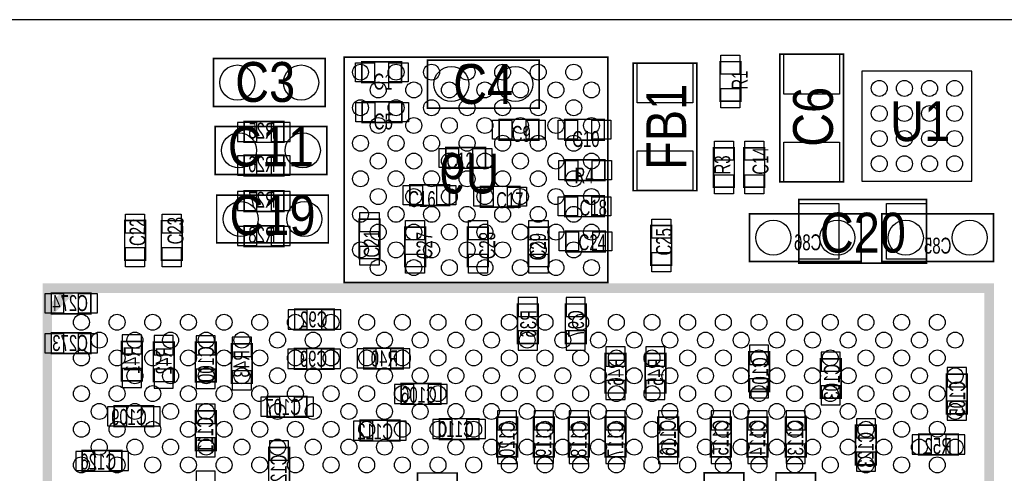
# Model space of a CAD drawing. Extents: x -1181 to 984, y -394 to 394.
# Tile 4 of 5: x -280 to 338, y 109 to 394. Entities that reach past the tile are written whole.
import ezdxf
from ezdxf.enums import TextEntityAlignment as Align

# ---------------------------------------------------------------- set-up
doc = ezdxf.new("R2010")
doc.units = 0
for name, color, linetype in [('BG_OUTLINE', 1, 'CONTINUOUS'), ('PG_ASSEMBLY_BOTTOM', 2, 'CONTINUOUS'), ('PG_ASSEMBLY_TOP', 3, 'CONTINUOUS'), ('PIN_BOTTOM', 5, 'CONTINUOUS'), ('PIN_TOP', 4, 'CONTINUOUS'), ('RD_ASSEMBLY_BOTTOM', 6, 'CONTINUOUS'), ('RD_ASSEMBLY_TOP', 7, 'CONTINUOUS')]:
    doc.layers.add(name, color=color, linetype=linetype)

msp = doc.modelspace()

# ---------------------------------------------------------------- linework, layer by layer
at = {"layer": 'BG_OUTLINE'}
msp.add_lwpolyline([(984.25, -393.7), (984.25, 393.7), (-1181.1, 393.7), (-1181.1, -393.7)], close=True, dxfattribs=at)
at = {"layer": 'PG_ASSEMBLY_BOTTOM', "const_width": 1}
for points in [[(89.18, 228.83), (-76.18, 228.83), (-76.18, 370.17), (89.18, 370.17)], [(-138.87, 316.8), (-114.07, 316.8), (-114.07, 329.8), (-138.87, 329.8)], [(-138.87, 295.8), (-114.07, 295.8), (-114.07, 308.8), (-138.87, 308.8)], [(-138.87, 273.5), (-114.07, 273.5), (-114.07, 286.5), (-138.87, 286.5)], [(248, 272), (178, 272), (178, 242), (248, 242)], [(261, 242), (331, 242), (331, 272), (261, 272)], [(-138.87, 251.5), (-114.07, 251.5), (-114.07, 264.5), (-138.87, 264.5)], [(-235, 222.3), (-259.8, 222.3), (-259.8, 209.3), (-235, 209.3)], [(-82.41, 212.2), (-107.21, 212.2), (-107.21, 199.2), (-82.41, 199.2)], [(45.5, 190.6), (45.5, 215.4), (32.5, 215.4), (32.5, 190.6)], [(75.5, 190.6), (75.5, 215.4), (62.5, 215.4), (62.5, 190.6)], [(-235, 197.3), (-259.8, 197.3), (-259.8, 184.3), (-235, 184.3)], [(-202.8, 167.17), (-202.8, 191.97), (-215.8, 191.97), (-215.8, 167.17)], [(-182.8, 166.71), (-182.8, 191.51), (-195.8, 191.51), (-195.8, 166.71)], [(-156.5, 166.6), (-156.5, 191.4), (-169.5, 191.4), (-169.5, 166.6)], [(-133.8, 165.67), (-133.8, 190.47), (-146.8, 190.47), (-146.8, 165.67)], [(-82.6, 187.5), (-107.4, 187.5), (-107.4, 174.5), (-82.6, 174.5)], [(-63.95, 174.8), (-39.15, 174.8), (-39.15, 187.8), (-63.95, 187.8)], [(190.5, 160.6), (190.5, 185.4), (177.5, 185.4), (177.5, 160.6)], [(100.5, 159.6), (100.5, 184.4), (87.5, 184.4), (87.5, 159.6)], [(125.5, 159.6), (125.5, 184.4), (112.5, 184.4), (112.5, 159.6)], [(235.41, 156.3), (235.41, 181.1), (222.41, 181.1), (222.41, 156.3)], [(301.5, 171.4), (301.5, 146.6), (314.5, 146.6), (314.5, 171.4)], [(-40.4, 152.5), (-15.6, 152.5), (-15.6, 165.5), (-40.4, 165.5)], [(-99.6, 157.5), (-124.4, 157.5), (-124.4, 144.5), (-99.6, 144.5)], [(-220.4, 138.5), (-195.6, 138.5), (-195.6, 151.5), (-220.4, 151.5)], [(-169.5, 148.4), (-169.5, 123.6), (-156.5, 123.6), (-156.5, 148.4)], [(-41.3, 142.49), (-66.1, 142.49), (-66.1, 129.49), (-41.3, 129.49)], [(8.4, 143.5), (-16.4, 143.5), (-16.4, 130.5), (8.4, 130.5)], [(19.5, 144.4), (19.5, 119.6), (32.5, 119.6), (32.5, 144.4)], [(42.5, 144.4), (42.5, 119.6), (55.5, 119.6), (55.5, 144.4)], [(64.5, 144.4), (64.5, 119.6), (77.5, 119.6), (77.5, 144.4)], [(87.5, 144.4), (87.5, 119.6), (100.5, 119.6), (100.5, 144.4)], [(120.5, 144.4), (120.5, 119.6), (133.5, 119.6), (133.5, 144.4)], [(153.5, 144.4), (153.5, 119.6), (166.5, 119.6), (166.5, 144.4)], [(176.5, 144.4), (176.5, 119.6), (189.5, 119.6), (189.5, 144.4)], [(200.5, 144.4), (200.5, 119.6), (213.5, 119.6), (213.5, 144.4)], [(244.5, 139.4), (244.5, 114.6), (257.5, 114.6), (257.5, 139.4)], [(284.15, 120.8), (308.95, 120.8), (308.95, 133.8), (284.15, 133.8)], [(-215.6, 123.5), (-240.4, 123.5), (-240.4, 110.5), (-215.6, 110.5)], [(-110.5, 100.6), (-110.5, 125.4), (-123.5, 125.4), (-123.5, 100.6)], [(-5.3, 109.43), (-30.1, 109.43), (-30.1, 96.43), (-5.3, 96.43)], [(149.6, 96.5), (174.4, 96.5), (174.4, 109.5), (149.6, 109.5)], [(194.6, 96.5), (219.4, 96.5), (219.4, 109.5), (194.6, 109.5)]]:
    msp.add_lwpolyline(points, close=True, dxfattribs=at)
at = {"layer": 'PG_ASSEMBLY_TOP'}
for points, const_width in [([(197, 292), (197, 372), (237, 372), (237, 292)], 1), ([(-158.14, 369.3), (-88.14, 369.3), (-88.14, 339.3), (-158.14, 339.3)], 1), ([(-65.03, 367.2), (-40.23, 367.2), (-40.23, 354.2), (-65.03, 354.2)], 1), ([(-23.9, 368.3), (46.1, 368.3), (46.1, 338.3), (-23.9, 338.3)], 1), ([(145, 366.5), (145, 286.5), (105, 286.5), (105, 366.5)], 1), ([(159.5, 342.6), (159.5, 367.4), (172.5, 367.4), (172.5, 342.6)], 1), ([(-64.81, 342.2), (-40.01, 342.2), (-40.01, 329.2), (-64.81, 329.2)], 1), ([(45.85, 318.2), (21.05, 318.2), (21.05, 331.2), (45.85, 331.2)], 1), ([(62.19, 331.2), (86.99, 331.2), (86.99, 318.2), (62.19, 318.2)], 1), ([(-87.1, 296.7), (-157.1, 296.7), (-157.1, 326.7), (-87.1, 326.7)], 1), ([(-12.4, 313.5), (12.4, 313.5), (12.4, 300.5), (-12.4, 300.5)], 1), ([(168.5, 313.4), (168.5, 288.6), (155.5, 288.6), (155.5, 313.4)], 1), ([(187.5, 313.4), (187.5, 288.6), (174.5, 288.6), (174.5, 313.4)], 1), ([(87.25, 292.8), (62.45, 292.8), (62.45, 305.8), (87.25, 305.8)], 1), ([(-34.99, 290.2), (-10.19, 290.2), (-10.19, 277.2), (-34.99, 277.2)], 1), ([(-86.1, 253.7), (-156.1, 253.7), (-156.1, 283.7), (-86.1, 283.7)], 1), ([(9.31, 289.2), (34.11, 289.2), (34.11, 276.2), (9.31, 276.2)], 1), ([(62.17, 283.2), (86.97, 283.2), (86.97, 270.2), (62.17, 270.2)], 1), ([(209, 281), (289, 281), (289, 241), (209, 241)], 1), ([(-200.8, 267.73), (-200.8, 242.93), (-213.8, 242.93), (-213.8, 267.73)], 1), ([(-177.8, 267.67), (-177.8, 242.87), (-190.8, 242.87), (-190.8, 267.67)], 1), ([(-53.8, 268.63), (-53.8, 243.83), (-66.8, 243.83), (-66.8, 268.63)], 1), ([(-38.2, 238.83), (-38.2, 263.63), (-25.2, 263.63), (-25.2, 238.83)], 1), ([(1.2, 238.83), (1.2, 263.63), (14.2, 263.63), (14.2, 238.83)], 1), ([(52.2, 263.63), (52.2, 238.83), (39.2, 238.83), (39.2, 263.63)], 1), ([(62.81, 261.2), (87.61, 261.2), (87.61, 248.2), (62.81, 248.2)], 1), ([(129.2, 264.57), (129.2, 239.77), (116.2, 239.77), (116.2, 264.57)], 1), ([(-262.28, 225.28), (-262.28, -365.28), (328.28, -365.28), (328.28, 225.28)], 6)]:
    msp.add_lwpolyline(points, close=True, dxfattribs=dict(at, const_width=const_width))
for points in [[(317.5, 361.5), (248.5, 361.5), (248.5, 292.5)], [(317.5, 292.5), (317.5, 361.5)], [(248.5, 292.5), (317.5, 292.5)]]:
    msp.add_lwpolyline(points, dxfattribs=at)
at = {"layer": 'PG_ASSEMBLY_TOP', "const_width": 6}
msp.add_lwpolyline([(-262.28, 205.59), (-262.28, 209.53), (-246.53, 225.28)], dxfattribs=at)
at = {"layer": 'PIN_BOTTOM'}
for points in [[(-142.98, 329.3), (-142.98, 317.3), (-130.98, 317.3), (-130.98, 329.3)], [(-121.96, 329.3), (-121.96, 317.3), (-109.96, 317.3), (-109.96, 329.3)], [(-142.98, 308.3), (-142.98, 296.3), (-130.98, 296.3), (-130.98, 308.3)], [(-121.96, 308.3), (-121.96, 296.3), (-109.96, 296.3), (-109.96, 308.3)], [(-142.98, 286), (-142.98, 274), (-130.98, 274), (-130.98, 286)], [(-121.96, 286), (-121.96, 274), (-109.96, 274), (-109.96, 286)], [(-142.98, 264), (-142.98, 252), (-130.98, 252), (-130.98, 264)], [(-121.96, 264), (-121.96, 252), (-109.96, 252), (-109.96, 264)], [(-251.91, 209.8), (-251.91, 221.8), (-263.91, 221.8), (-263.91, 209.8)], [(-230.89, 209.8), (-230.89, 221.8), (-242.89, 221.8), (-242.89, 209.8)], [(33, 207.51), (45, 207.51), (45, 219.51), (33, 219.51)], [(63, 207.51), (75, 207.51), (75, 219.51), (63, 219.51)], [(-99.32, 199.7), (-99.32, 211.7), (-111.32, 211.7), (-111.32, 199.7)], [(-78.3, 199.7), (-78.3, 211.7), (-90.3, 211.7), (-90.3, 199.7)], [(33, 186.49), (45, 186.49), (45, 198.49), (33, 198.49)], [(63, 186.49), (75, 186.49), (75, 198.49), (63, 198.49)], [(-251.91, 184.8), (-251.91, 196.8), (-263.91, 196.8), (-263.91, 184.8)], [(-230.89, 184.8), (-230.89, 196.8), (-242.89, 196.8), (-242.89, 184.8)], [(-215.3, 184.08), (-203.3, 184.08), (-203.3, 196.08), (-215.3, 196.08)], [(-195.3, 183.62), (-183.3, 183.62), (-183.3, 195.62), (-195.3, 195.62)], [(-169, 183.51), (-157, 183.51), (-157, 195.51), (-169, 195.51)], [(-146.3, 182.58), (-134.3, 182.58), (-134.3, 194.58), (-146.3, 194.58)], [(-99.51, 175), (-99.51, 187), (-111.51, 187), (-111.51, 175)], [(-78.49, 175), (-78.49, 187), (-90.49, 187), (-90.49, 175)], [(-68.06, 187.3), (-68.06, 175.3), (-56.06, 175.3), (-56.06, 187.3)], [(-47.04, 187.3), (-47.04, 175.3), (-35.04, 175.3), (-35.04, 187.3)], [(88, 176.51), (100, 176.51), (100, 188.51), (88, 188.51)], [(113, 176.51), (125, 176.51), (125, 188.51), (113, 188.51)], [(178, 177.51), (190, 177.51), (190, 189.51), (178, 189.51)], [(222.91, 173.21), (234.91, 173.21), (234.91, 185.21), (222.91, 185.21)], [(-215.3, 163.06), (-203.3, 163.06), (-203.3, 175.06), (-215.3, 175.06)], [(-195.3, 162.6), (-183.3, 162.6), (-183.3, 174.6), (-195.3, 174.6)], [(-169, 162.49), (-157, 162.49), (-157, 174.49), (-169, 174.49)], [(-146.3, 161.56), (-134.3, 161.56), (-134.3, 173.56), (-146.3, 173.56)], [(314, 175.51), (302, 175.51), (302, 163.51), (314, 163.51)], [(88, 155.49), (100, 155.49), (100, 167.49), (88, 167.49)], [(113, 155.49), (125, 155.49), (125, 167.49), (113, 167.49)], [(178, 156.49), (190, 156.49), (190, 168.49), (178, 168.49)], [(-44.51, 165), (-44.51, 153), (-32.51, 153), (-32.51, 165)], [(-23.49, 165), (-23.49, 153), (-11.49, 153), (-11.49, 165)], [(222.91, 152.19), (234.91, 152.19), (234.91, 164.19), (222.91, 164.19)], [(-116.51, 145), (-116.51, 157), (-128.51, 157), (-128.51, 145)], [(-95.49, 145), (-95.49, 157), (-107.49, 157), (-107.49, 145)], [(314, 154.49), (302, 154.49), (302, 142.49), (314, 142.49)], [(-224.51, 151), (-224.51, 139), (-212.51, 139), (-212.51, 151)], [(-203.49, 151), (-203.49, 139), (-191.49, 139), (-191.49, 151)], [(-157, 152.51), (-169, 152.51), (-169, 140.51), (-157, 140.51)], [(32, 148.51), (20, 148.51), (20, 136.51), (32, 136.51)], [(55, 148.51), (43, 148.51), (43, 136.51), (55, 136.51)], [(77, 148.51), (65, 148.51), (65, 136.51), (77, 136.51)], [(100, 148.51), (88, 148.51), (88, 136.51), (100, 136.51)], [(133, 148.51), (121, 148.51), (121, 136.51), (133, 136.51)], [(166, 148.51), (154, 148.51), (154, 136.51), (166, 136.51)], [(189, 148.51), (177, 148.51), (177, 136.51), (189, 136.51)], [(213, 148.51), (201, 148.51), (201, 136.51), (213, 136.51)], [(-8.51, 131), (-8.51, 143), (-20.51, 143), (-20.51, 131)], [(12.51, 131), (12.51, 143), (0.51, 143), (0.51, 131)], [(257, 143.51), (245, 143.51), (245, 131.51), (257, 131.51)], [(-58.21, 129.99), (-58.21, 141.99), (-70.21, 141.99), (-70.21, 129.99)], [(-37.19, 129.99), (-37.19, 141.99), (-49.19, 141.99), (-49.19, 129.99)], [(-157, 131.49), (-169, 131.49), (-169, 119.49), (-157, 119.49)], [(280.04, 133.3), (280.04, 121.3), (292.04, 121.3), (292.04, 133.3)], [(301.06, 133.3), (301.06, 121.3), (313.06, 121.3), (313.06, 133.3)], [(-123, 117.51), (-111, 117.51), (-111, 129.51), (-123, 129.51)], [(32, 127.49), (20, 127.49), (20, 115.49), (32, 115.49)], [(55, 127.49), (43, 127.49), (43, 115.49), (55, 115.49)], [(77, 127.49), (65, 127.49), (65, 115.49), (77, 115.49)], [(100, 127.49), (88, 127.49), (88, 115.49), (100, 115.49)], [(133, 127.49), (121, 127.49), (121, 115.49), (133, 115.49)], [(166, 127.49), (154, 127.49), (154, 115.49), (166, 115.49)], [(189, 127.49), (177, 127.49), (177, 115.49), (189, 115.49)], [(213, 127.49), (201, 127.49), (201, 115.49), (213, 115.49)], [(-232.51, 111), (-232.51, 123), (-244.51, 123), (-244.51, 111)], [(-211.49, 111), (-211.49, 123), (-223.49, 123), (-223.49, 111)], [(257, 122.49), (245, 122.49), (245, 110.49), (257, 110.49)], [(-157, 110.51), (-169, 110.51), (-169, 98.51), (-157, 98.51)]]:
    msp.add_lwpolyline(points, close=True, dxfattribs=at)
for centre, radius in [((-65.92, 360.78), 5), ((-43.64, 360.78), 5), ((-21.35, 360.78), 5), ((0.93, 360.78), 5), ((23.21, 360.78), 5), ((45.5, 360.78), 5), ((67.78, 360.78), 5), ((-54.78, 349.64), 5), ((-32.5, 349.64), 5), ((-10.21, 349.64), 5), ((12.07, 349.64), 5), ((34.35, 349.64), 5), ((56.64, 349.64), 5), ((78.92, 349.64), 5), ((-65.92, 338.5), 5), ((-43.64, 338.5), 5), ((-21.35, 338.5), 5), ((0.93, 338.5), 5), ((23.21, 338.5), 5), ((45.5, 338.5), 5), ((67.78, 338.5), 5), ((-54.78, 327.35), 5), ((-32.5, 327.35), 5), ((-10.21, 327.35), 5), ((12.07, 327.35), 5), ((34.35, 327.35), 5), ((56.64, 327.35), 5), ((78.92, 327.35), 5), ((-65.92, 316.21), 5), ((-43.64, 316.21), 5), ((-21.35, 316.21), 5), ((0.93, 316.21), 5), ((23.21, 316.21), 5), ((45.5, 316.21), 5), ((67.78, 316.21), 5), ((-54.78, 305.07), 5), ((-32.5, 305.07), 5), ((-10.21, 305.07), 5), ((12.07, 305.07), 5), ((34.35, 305.07), 5), ((56.64, 305.07), 5), ((78.92, 305.07), 5), ((-65.92, 293.93), 5), ((-43.64, 293.93), 5), ((-21.35, 293.93), 5), ((0.93, 293.93), 5), ((23.21, 293.93), 5), ((45.5, 293.93), 5), ((67.78, 293.93), 5), ((-54.78, 282.79), 5), ((-32.5, 282.79), 5), ((-10.21, 282.79), 5), ((12.07, 282.79), 5), ((34.35, 282.79), 5), ((56.64, 282.79), 5), ((78.92, 282.79), 5), ((-65.92, 271.65), 5), ((-43.64, 271.65), 5), ((-21.35, 271.65), 5), ((0.93, 271.65), 5), ((23.21, 271.65), 5), ((45.5, 271.65), 5), ((67.78, 271.65), 5), ((-54.78, 260.5), 5), ((-32.5, 260.5), 5), ((-10.21, 260.5), 5), ((12.07, 260.5), 5), ((34.35, 260.5), 5), ((56.64, 260.5), 5), ((78.92, 260.5), 5), ((193, 257), 11), ((233, 257), 11), ((276, 257), 11), ((316, 257), 11), ((-65.92, 249.36), 5), ((-43.64, 249.36), 5), ((-21.35, 249.36), 5), ((0.93, 249.36), 5), ((23.21, 249.36), 5), ((45.5, 249.36), 5), ((67.78, 249.36), 5), ((-54.78, 238.22), 5), ((-32.5, 238.22), 5), ((-10.21, 238.22), 5), ((12.07, 238.22), 5), ((34.35, 238.22), 5), ((56.64, 238.22), 5), ((78.92, 238.22), 5)]:
    msp.add_circle(centre, radius, dxfattribs=at)
at = {"layer": 'PIN_TOP'}
for points in [[(172, 359.51), (160, 359.51), (160, 371.51), (172, 371.51)], [(199.5, 372), (234.5, 372), (234.5, 347), (199.5, 347)], [(-69.14, 354.7), (-69.14, 366.7), (-57.14, 366.7), (-57.14, 354.7)], [(-48.12, 354.7), (-48.12, 366.7), (-36.12, 366.7), (-36.12, 354.7)], [(142.5, 341.5), (107.5, 341.5), (107.5, 366.5), (142.5, 366.5)], [(172, 338.49), (160, 338.49), (160, 350.49), (172, 350.49)], [(-68.92, 329.7), (-68.92, 341.7), (-56.92, 341.7), (-56.92, 329.7)], [(-47.9, 329.7), (-47.9, 341.7), (-35.9, 341.7), (-35.9, 329.7)], [(28.94, 330.7), (28.94, 318.7), (16.94, 318.7), (16.94, 330.7)], [(49.96, 330.7), (49.96, 318.7), (37.96, 318.7), (37.96, 330.7)], [(58.08, 318.7), (58.08, 330.7), (70.08, 330.7), (70.08, 318.7)], [(79.1, 318.7), (79.1, 330.7), (91.1, 330.7), (91.1, 318.7)], [(156, 317.51), (168, 317.51), (168, 305.51), (156, 305.51)], [(175, 317.51), (187, 317.51), (187, 305.51), (175, 305.51)], [(199.5, 317), (234.5, 317), (234.5, 292), (199.5, 292)], [(-16.51, 301), (-16.51, 313), (-4.51, 313), (-4.51, 301)], [(4.51, 301), (4.51, 313), (16.51, 313), (16.51, 301)], [(142.5, 286.5), (107.5, 286.5), (107.5, 311.5), (142.5, 311.5)], [(70.34, 305.3), (70.34, 293.3), (58.34, 293.3), (58.34, 305.3)], [(91.36, 305.3), (91.36, 293.3), (79.36, 293.3), (79.36, 305.3)], [(156, 296.49), (168, 296.49), (168, 284.49), (156, 284.49)], [(175, 296.49), (187, 296.49), (187, 284.49), (175, 284.49)], [(-39.1, 277.7), (-39.1, 289.7), (-27.1, 289.7), (-27.1, 277.7)], [(-18.08, 277.7), (-18.08, 289.7), (-6.08, 289.7), (-6.08, 277.7)], [(5.2, 276.7), (5.2, 288.7), (17.2, 288.7), (17.2, 276.7)], [(26.22, 276.7), (26.22, 288.7), (38.22, 288.7), (38.22, 276.7)], [(58.06, 270.7), (58.06, 282.7), (70.06, 282.7), (70.06, 270.7)], [(79.08, 270.7), (79.08, 282.7), (91.08, 282.7), (91.08, 270.7)], [(234, 278.5), (234, 243.5), (209, 243.5), (209, 278.5)], [(289, 278.5), (289, 243.5), (264, 243.5), (264, 278.5)], [(-213.3, 271.84), (-201.3, 271.84), (-201.3, 259.84), (-213.3, 259.84)], [(-190.3, 271.78), (-178.3, 271.78), (-178.3, 259.78), (-190.3, 259.78)], [(-66.3, 272.74), (-54.3, 272.74), (-54.3, 260.74), (-66.3, 260.74)], [(-25.7, 255.74), (-37.7, 255.74), (-37.7, 267.74), (-25.7, 267.74)], [(13.7, 255.74), (1.7, 255.74), (1.7, 267.74), (13.7, 267.74)], [(39.7, 267.74), (51.7, 267.74), (51.7, 255.74), (39.7, 255.74)], [(116.7, 268.68), (128.7, 268.68), (128.7, 256.68), (116.7, 256.68)], [(58.7, 248.7), (58.7, 260.7), (70.7, 260.7), (70.7, 248.7)], [(79.72, 248.7), (79.72, 260.7), (91.72, 260.7), (91.72, 248.7)], [(-213.3, 250.82), (-201.3, 250.82), (-201.3, 238.82), (-213.3, 238.82)], [(-190.3, 250.76), (-178.3, 250.76), (-178.3, 238.76), (-190.3, 238.76)], [(-66.3, 251.72), (-54.3, 251.72), (-54.3, 239.72), (-66.3, 239.72)], [(116.7, 247.66), (128.7, 247.66), (128.7, 235.66), (116.7, 235.66)], [(-25.7, 234.72), (-37.7, 234.72), (-37.7, 246.72), (-25.7, 246.72)], [(13.7, 234.72), (1.7, 234.72), (1.7, 246.72), (13.7, 246.72)], [(39.7, 246.72), (51.7, 246.72), (51.7, 234.72), (39.7, 234.72)]]:
    msp.add_lwpolyline(points, close=True, dxfattribs=at)
for centre, radius in [((-143.14, 354.3), 11), ((-103.14, 354.3), 11), ((-8.9, 353.3), 11), ((31.1, 353.3), 11), ((259.38, 350.63), 5), ((275.13, 350.63), 5), ((290.88, 350.63), 5), ((306.63, 350.63), 5), ((259.38, 334.88), 5), ((275.13, 334.88), 5), ((290.88, 334.88), 5), ((306.63, 334.88), 5), ((-142.1, 311.7), 11), ((-102.1, 311.7), 11), ((259.38, 319.13), 5), ((275.13, 319.13), 5), ((290.88, 319.13), 5), ((306.63, 319.13), 5), ((259.38, 303.38), 5), ((275.13, 303.38), 5), ((290.88, 303.38), 5), ((306.63, 303.38), 5), ((-141.1, 268.7), 11), ((-101.1, 268.7), 11), ((-240.94, 203.94), 5), ((-218.57, 203.94), 5), ((-196.21, 203.94), 5), ((-173.85, 203.94), 5), ((-151.49, 203.94), 5), ((-129.13, 203.94), 5), ((-106.76, 203.94), 5), ((-84.4, 203.94), 5), ((-62.04, 203.94), 5), ((-39.68, 203.94), 5), ((-17.31, 203.94), 5), ((5.05, 203.94), 5), ((27.41, 203.94), 5), ((49.77, 203.94), 5), ((72.13, 203.94), 5), ((94.5, 203.94), 5), ((116.86, 203.94), 5), ((139.22, 203.94), 5), ((161.58, 203.94), 5), ((183.94, 203.94), 5), ((206.31, 203.94), 5), ((228.67, 203.94), 5), ((251.03, 203.94), 5), ((273.39, 203.94), 5), ((295.76, 203.94), 5), ((-229.76, 192.76), 5), ((-207.39, 192.76), 5), ((-185.03, 192.76), 5), ((-162.67, 192.76), 5), ((-140.31, 192.76), 5), ((-117.94, 192.76), 5), ((-95.58, 192.76), 5), ((-73.22, 192.76), 5), ((-50.86, 192.76), 5), ((-28.5, 192.76), 5), ((-6.13, 192.76), 5), ((16.23, 192.76), 5), ((38.59, 192.76), 5), ((60.95, 192.76), 5), ((83.31, 192.76), 5), ((105.68, 192.76), 5), ((128.04, 192.76), 5), ((150.4, 192.76), 5), ((172.76, 192.76), 5), ((195.13, 192.76), 5), ((217.49, 192.76), 5), ((239.85, 192.76), 5), ((262.21, 192.76), 5), ((284.57, 192.76), 5), ((306.94, 192.76), 5), ((-240.94, 181.57), 5), ((-218.57, 181.57), 5), ((-196.21, 181.57), 5), ((-173.85, 181.57), 5), ((-151.49, 181.57), 5), ((-129.13, 181.57), 5), ((-106.76, 181.57), 5), ((-84.4, 181.57), 5), ((-62.04, 181.57), 5), ((-39.68, 181.57), 5), ((-17.31, 181.57), 5), ((5.05, 181.57), 5), ((27.41, 181.57), 5), ((49.77, 181.57), 5), ((72.13, 181.57), 5), ((94.5, 181.57), 5), ((116.86, 181.57), 5), ((139.22, 181.57), 5), ((161.58, 181.57), 5), ((183.94, 181.57), 5), ((206.31, 181.57), 5), ((228.67, 181.57), 5), ((251.03, 181.57), 5), ((273.39, 181.57), 5), ((295.76, 181.57), 5), ((-229.76, 170.39), 5), ((-207.39, 170.39), 5), ((-185.03, 170.39), 5), ((-162.67, 170.39), 5), ((-140.31, 170.39), 5), ((-117.94, 170.39), 5), ((-95.58, 170.39), 5), ((-73.22, 170.39), 5), ((-50.86, 170.39), 5), ((-28.5, 170.39), 5), ((-6.13, 170.39), 5), ((16.23, 170.39), 5), ((38.59, 170.39), 5), ((60.95, 170.39), 5), ((83.31, 170.39), 5), ((105.68, 170.39), 5), ((128.04, 170.39), 5), ((150.4, 170.39), 5), ((172.76, 170.39), 5), ((195.13, 170.39), 5), ((217.49, 170.39), 5), ((239.85, 170.39), 5), ((262.21, 170.39), 5), ((284.57, 170.39), 5), ((306.94, 170.39), 5), ((-240.94, 159.21), 5), ((-218.57, 159.21), 5), ((-196.21, 159.21), 5), ((-173.85, 159.21), 5), ((-151.49, 159.21), 5), ((-129.13, 159.21), 5), ((-106.76, 159.21), 5), ((-84.4, 159.21), 5), ((-62.04, 159.21), 5), ((-39.68, 159.21), 5), ((-17.31, 159.21), 5), ((5.05, 159.21), 5), ((27.41, 159.21), 5), ((49.77, 159.21), 5), ((72.13, 159.21), 5), ((94.5, 159.21), 5), ((116.86, 159.21), 5), ((139.22, 159.21), 5), ((161.58, 159.21), 5), ((183.94, 159.21), 5), ((206.31, 159.21), 5), ((228.67, 159.21), 5), ((251.03, 159.21), 5), ((273.39, 159.21), 5), ((295.76, 159.21), 5), ((-229.76, 148.03), 5), ((-207.39, 148.03), 5), ((-185.03, 148.03), 5), ((-162.67, 148.03), 5), ((-140.31, 148.03), 5), ((-117.94, 148.03), 5), ((-95.58, 148.03), 5), ((-73.22, 148.03), 5), ((-50.86, 148.03), 5), ((-28.5, 148.03), 5), ((-6.13, 148.03), 5), ((16.23, 148.03), 5), ((38.59, 148.03), 5), ((60.95, 148.03), 5), ((83.31, 148.03), 5), ((105.68, 148.03), 5), ((128.04, 148.03), 5), ((150.4, 148.03), 5), ((172.76, 148.03), 5), ((195.13, 148.03), 5), ((217.49, 148.03), 5), ((239.85, 148.03), 5), ((262.21, 148.03), 5), ((284.57, 148.03), 5), ((306.94, 148.03), 5), ((-240.94, 136.85), 5), ((-218.57, 136.85), 5), ((-196.21, 136.85), 5), ((-173.85, 136.85), 5), ((-151.49, 136.85), 5), ((-129.13, 136.85), 5), ((-106.76, 136.85), 5), ((-84.4, 136.85), 5), ((-62.04, 136.85), 5), ((-39.68, 136.85), 5), ((-17.31, 136.85), 5), ((5.05, 136.85), 5), ((27.41, 136.85), 5), ((49.77, 136.85), 5), ((72.13, 136.85), 5), ((94.5, 136.85), 5), ((116.86, 136.85), 5), ((139.22, 136.85), 5), ((161.58, 136.85), 5), ((183.94, 136.85), 5), ((206.31, 136.85), 5), ((228.67, 136.85), 5), ((251.03, 136.85), 5), ((273.39, 136.85), 5), ((295.76, 136.85), 5), ((-229.76, 125.67), 5), ((-207.39, 125.67), 5), ((-185.03, 125.67), 5), ((-162.67, 125.67), 5), ((-140.31, 125.67), 5), ((-117.94, 125.67), 5), ((-95.58, 125.67), 5), ((-73.22, 125.67), 5), ((-50.86, 125.67), 5), ((-28.5, 125.67), 5), ((-6.13, 125.67), 5), ((16.23, 125.67), 5), ((38.59, 125.67), 5), ((60.95, 125.67), 5), ((83.31, 125.67), 5), ((105.68, 125.67), 5), ((128.04, 125.67), 5), ((150.4, 125.67), 5), ((172.76, 125.67), 5), ((195.13, 125.67), 5), ((217.49, 125.67), 5), ((239.85, 125.67), 5), ((262.21, 125.67), 5), ((284.57, 125.67), 5), ((306.94, 125.67), 5), ((-240.94, 114.49), 5), ((-218.57, 114.49), 5), ((-196.21, 114.49), 5), ((-173.85, 114.49), 5), ((-151.49, 114.49), 5), ((-129.13, 114.49), 5), ((-106.76, 114.49), 5), ((-84.4, 114.49), 5), ((-62.04, 114.49), 5), ((-39.68, 114.49), 5), ((-17.31, 114.49), 5), ((5.05, 114.49), 5), ((27.41, 114.49), 5), ((49.77, 114.49), 5), ((72.13, 114.49), 5), ((94.5, 114.49), 5), ((116.86, 114.49), 5), ((139.22, 114.49), 5), ((161.58, 114.49), 5), ((183.94, 114.49), 5), ((206.31, 114.49), 5), ((228.67, 114.49), 5), ((251.03, 114.49), 5), ((273.39, 114.49), 5), ((295.76, 114.49), 5)]:
    msp.add_circle(centre, radius, dxfattribs=at)

# ---------------------------------------------------------------- texts
at = {"layer": 'RD_ASSEMBLY_BOTTOM', "text_generation_flag": 2, "width": 0.7}
for s, p in [('R25', (-127.68, 319.13)), ('R26', (-127.68, 298.13)), ('R27', (-127.68, 275.83)), ('R28', (-127.68, 253.83)), ('C86', (214.5, 249.1)), ('C85', (296, 247)), ('C274', (-247.99, 210.97)), ('C92', (-95.2, 200.77)), ('C273', (-247.99, 185.97)), ('C99', (-95.39, 176.07)), ('R40', (-50.9, 176.26)), ('C106', (-29.3, 153.46)), ('C107', (-114.4, 145.87)), ('C109', (-211.1, 139.57)), ('C110', (-6, 131.97)), ('C112', (-56.7, 130.47)), ('R52', (296.34, 121.35)), ('C126', (-230.3, 111.57))]:
    msp.add_text(s, height=10, dxfattribs=at).set_placement(p, align=Align.CENTER)
at = {"layer": 'RD_ASSEMBLY_BOTTOM', "text_generation_flag": 2, "width": 0.88}
msp.add_text('U9', height=25, dxfattribs=at).set_placement((21.2, 284.77))
at = {"layer": 'RD_ASSEMBLY_BOTTOM', "text_generation_flag": 2, "width": 0.7}
for s, p in [('R36', (44.23, 202.99)), ('C97', (74.23, 202.99)), ('R41', (-204.33, 180.36)), ('R42', (-184.33, 179.9)), ('C100', (-157.77, 177.7)), ('R43', (-135.57, 177.9)), ('R46', (99.13, 172.79)), ('R45', (124.13, 172.79)), ('C101', (189.73, 170.89)), ('C103', (234.64, 166.59)), ('C105', (313.24, 156)), ('C111', (-158.27, 133.4)), ('C116', (131.83, 131.61)), ('C115', (164.83, 131.61)), ('C114', (187.83, 131.61)), ('C113', (211.83, 131.61)), ('C120', (30.83, 130.61)), ('C119', (53.83, 130.61)), ('C118', (75.83, 130.61)), ('C117', (98.83, 130.61)), ('C123', (255.94, 124)), ('C128', (-112.26, 109.8))]:
    msp.add_text(s, height=10, rotation=90, dxfattribs=at).set_placement(p, align=Align.CENTER)
at = {"layer": 'RD_ASSEMBLY_TOP'}
for s, height, width, p in [('C3', 25, 0.88, (-125.7, 342.16)), ('C4', 25, 0.88, (11, 340.86)), ('C1', 10, 0.7, (-51.84, 349.87)), ('U1', 25, 0.88, (285, 317.57)), ('C5', 10, 0.7, (-51.62, 324.87)), ('C9', 10, 0.7, (34.9, 317.1)), ('C11', 25, 0.88, (-122.1, 301.7)), ('C10', 10, 0.7, (75.38, 313.87)), ('C12', 10, 0.7, (-3.5, 300.4)), ('R4', 10, 0.7, (74.3, 291)), ('C19', 25, 0.88, (-121.1, 258.7)), ('C16', 10, 0.7, (-27.4, 276.2)), ('C17', 10, 0.7, (27.7, 275.5)), ('C18', 10, 0.7, (80, 270.8)), ('C20', 25, 0.88, (249.1, 247.66)), ('C24', 10, 0.7, (79.4, 249.1))]:
    msp.add_text(s, height=height, dxfattribs=dict(at, width=width)).set_placement(p, align=Align.CENTER)
for s, height, width, p in [('R1', 10, 0.7, (176.83, 355.79)), ('FB1', 25, 0.88, (138.3, 326.5)), ('C6', 25, 0.88, (230.33, 332.8)), ('C14', 10, 0.7, (189.9, 305.1)), ('R3', 10, 0.7, (165.9, 302.6)), ('C22', 10, 0.7, (-200.7, 260.4)), ('C23', 10, 0.7, (-176.93, 261.38)), ('C21', 10, 0.7, (-53.9, 253.1)), ('C27', 10, 0.7, (-20.87, 252.02)), ('C28', 10, 0.7, (18.53, 252.02)), ('C25', 10, 0.7, (129.4, 254.4)), ('C29', 10, 0.7, (50.3, 251.3))]:
    msp.add_text(s, height=height, rotation=90, dxfattribs=dict(at, width=width)).set_placement(p, align=Align.CENTER)

doc.saveas('drawing.dxf')
